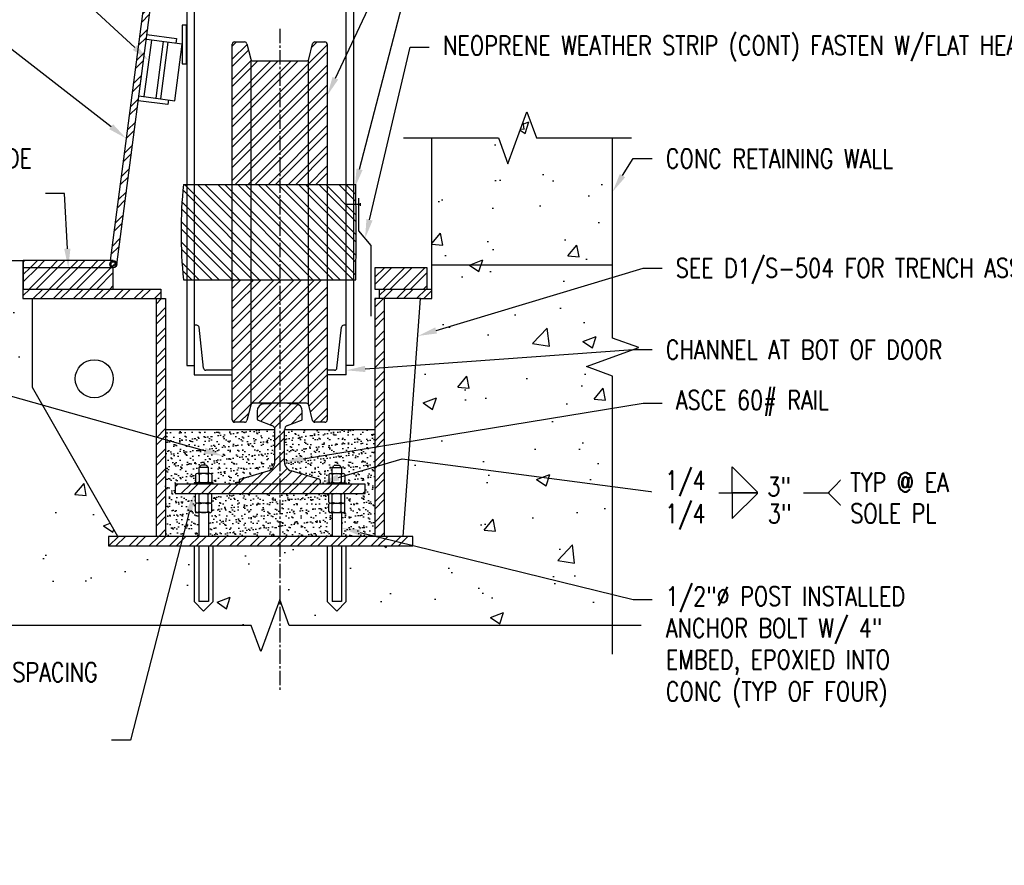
# Model space of a CAD drawing. Header units: inches. Extents: x -95 to 872, y 73 to 257.
# Tile 9 of 31: x 255 to 306, y 76 to 121. Entities that reach past the tile are written whole.
import ezdxf
from ezdxf import colors
from ezdxf.entities.mleader import LeaderData, LeaderLine
from ezdxf.math import Vec2, Vec3

# ---------------------------------------------------------------- set-up
doc = ezdxf.new("R2010")
doc.units = ezdxf.units.IN
doc.header["$MEASUREMENT"] = 0
doc.linetypes.add('CENTER2', pattern=[1.125, 0.75, -0.125, 0.125, -0.125])
for name, color, linetype in [('A-ANNO-NOTE', 2, 'Continuous'), ('G-Anno-Std-Cntr', 1, 'CENTER2'), ('M-DETL-PATT', 1, 'Continuous'), ('S-ANNO-NOTE', 2, 'Continuous'), ('S-ANNO-SYMB', 2, 'Continuous'), ('S-DETL', 90, 'Continuous'), ('S-DETL-MEDM', 3, 'Continuous'), ('S-DETL-THIN', 1, 'Continuous')]:
    doc.layers.add(name, color=color, linetype=linetype)
doc.layers.add('A-WALL-PATT', color=9, linetype='Continuous', lineweight=18, true_color=0x808080)
doc.styles.add('Annotative', font='romans.shx', dxfattribs={"width": 0.8, "height": 0.125})
pattern_1 = [(45, (6e-14, 0), (-0.53033, 0.53033), []), (45, (6e-14, 0.375), (-0.53033, 0.53033), [])]
pattern_2 = [(45, (148.0015, -18.8574), (-0.53033, 0.53033), []), (45, (148.0015, -18.4824), (-0.53033, 0.53033), [])]

# ---------------------------------------------------------------- blocks, each defined once
blk = doc.blocks.new('HDR-Si_Weld-Symbol - Both-1969908-TRENCH AT MAGAZINE OPEN COVER')
at = {"layer": 'A-ANNO-NOTE'}
for p, q in [((0.0313, 0.1691), (0.2004, 0)), ((0.0313, 0), (0.0313, 0.1691)), ((0.6609, 0), (0.7859, 0.125)), ((-0.4375, 0), (0.6709, 0)), ((0.2004, 0), (0.0313, 0)), ((0.0313, -0.1691), (0.2004, 0)), ((0.0313, 0), (0.0313, -0.1691)), ((0.2004, 0), (0.0313, 0)), ((0.6609, 0), (0.7859, -0.125))]:
    blk.add_line(p, q, dxfattribs=at)

msp = doc.modelspace()

# ---------------------------------------------------------------- hatches: boundary and pattern name
at = {"layer": 'A-WALL-PATT', "lineweight": -3}
h = msp.add_hatch(dxfattribs=at)
h.set_pattern_fill('AR-CONC', color=8, style=0)
h.paths.add_polyline_path([(285.8072, 102.1015), (284.4334, 102.6015), (287.1809, 103.6015), (285.8072, 104.1015), (285.8072, 107.9235), (276.3072, 107.9235), (276.3072, 107.7985), (276.3072, 106.1735), (275.7161, 106.1735), (274.8048, 93.6735), (275.3072, 93.6735), (275.3072, 93.1735), (271.8072, 93.1735), (271.8072, 90.2531), (271.3072, 89.7531), (270.8072, 90.2531), (270.8072, 93.1735), (264.8072, 93.1735), (264.8072, 90.2531), (264.3072, 89.7531), (263.8072, 90.2531), (263.8072, 93.1735), (259.3072, 93.1735), (259.3072, 93.6735), (259.7949, 93.6735), (255.3072, 101.5005), (255.3072, 106.1735), (254.8072, 106.1735), (254.8072, 108.1735), (252.0155, 108.1735), (252.0155, 98.5246), (253.3892, 98.0246), (250.6418, 97.0246), (252.0155, 96.5246), (252.0155, 88.9938), (266.8072, 88.9938), (267.3072, 87.6201), (268.3072, 90.3676), (268.8072, 88.9938), (285.8072, 88.9938)])
h.paths.add_polyline_path([(285.8072, 114.6243), (281.8072, 114.6243), (281.3072, 115.9981), (280.3072, 113.2506), (279.8072, 114.6243), (276.3072, 114.6243), (276.3072, 107.9235), (285.8072, 107.9235)])
at = {"layer": 'M-DETL-PATT', "lineweight": -3}
h = msp.add_hatch(dxfattribs=at)
h.set_pattern_fill('STEEL', color=8, scale=6, style=0)
h.set_pattern_definition(pattern_2)
h.paths.add_polyline_path([(259.3926, 108.1735), (259.5572, 108.1735, -0.452907), (259.7431, 107.9617), (261.7987, 123.6507), (261.4269, 123.6994)])
h = msp.add_hatch(dxfattribs=at)
h.set_pattern_fill('STEEL', color=8, scale=6, style=0)
h.set_pattern_definition(pattern_1)
h.paths.add_polyline_path([(270.4236, 112.1685), (270.8072, 112.1685), (270.8072, 119.5385), (270.8029, 119.5709), (270.7904, 119.601), (270.7706, 119.6269), (270.7447, 119.6468), (270.7145, 119.6593), (270.6822, 119.6635), (270.1274, 119.6605), (270.1013, 119.6515), (270.0778, 119.6371), (270.0581, 119.6178), (270.0431, 119.5947), (270.0335, 119.5688), (269.8213, 118.7324), (269.8062, 118.7093), (269.7865, 118.69), (269.763, 118.6755), (269.737, 118.6666), (269.7096, 118.6635), (266.8774, 118.6666), (266.8513, 118.6755), (266.8278, 118.69), (266.8081, 118.7093), (266.7931, 118.7324), (266.7835, 118.7582), (266.5713, 119.5947), (266.5562, 119.6178), (266.5365, 119.6371), (266.513, 119.6515), (266.487, 119.6605), (266.4596, 119.6635), (265.9322, 119.6635), (265.8998, 119.6593), (265.8697, 119.6468), (265.8438, 119.6269), (265.8239, 119.601), (265.8114, 119.5709), (265.8072, 119.5385), (265.8072, 112.1685)])
h = msp.add_hatch(dxfattribs=at)
h.set_pattern_fill('STEEL', color=8, scale=6, angle=90, style=0)
h.set_pattern_definition([(135, (6e-14, 0), (-0.53033, -0.53033), []), (135, (-0.375, 0), (-0.53033, -0.53033), [])])
h.paths.add_polyline_path([(272.3072, 107.1685), (272.322, 109.6685), (272.3072, 112.1685), (263.2447, 112.1685), (263.1197, 109.6685), (263.2447, 107.1685), (270.4236, 107.1685)])
h = msp.add_hatch(dxfattribs=at)
h.set_pattern_fill('STEEL', color=8, scale=6, style=0)
h.set_pattern_definition(pattern_2)
h.paths.add_polyline_path([(259.5572, 107.7985, -0.4142136), (259.3697, 107.986, -0.4142136), (259.5572, 108.1735), (254.8261, 108.1735), (254.8261, 107.7985)])
h = msp.add_hatch(dxfattribs=at)
h.set_pattern_fill('STEEL', color=8, scale=6, style=0)
h.set_pattern_definition(pattern_2)
h.paths.add_polyline_path([(254.8261, 107.7985), (254.8261, 106.6735), (259.5572, 106.6735), (259.5572, 107.7985)])
h = msp.add_hatch(dxfattribs=at)
h.set_pattern_fill('STEEL', color=8, scale=6, style=0)
h.set_pattern_definition(pattern_2)
h.paths.add_polyline_path([(259.3697, 107.986, 1), (259.7447, 107.986, 1)])
h.paths.add_polyline_path([(259.6822, 107.986, -1), (259.4322, 107.986, -1)], flags=16)
h = msp.add_hatch(dxfattribs=at)
h.set_pattern_fill('STEEL', color=8, scale=6, style=0)
h.set_pattern_definition(pattern_2)
h.paths.add_polyline_path([(259.4322, 107.986, 1), (259.6822, 107.986, 1)])
h = msp.add_hatch(dxfattribs=at)
h.set_pattern_fill('STEEL', color=8, scale=6, style=0)
h.set_pattern_definition([(45, (164.5015, -18.8574), (-0.53033, 0.53033), []), (45, (164.5015, -18.4824), (-0.53033, 0.53033), [])])
h.paths.add_polyline_path([(273.3072, 107.7985), (273.3072, 106.6735), (276.0572, 106.6735), (276.0572, 107.7985)])
h = msp.add_hatch(dxfattribs=at)
h.set_pattern_fill('STEEL', color=8, scale=6, style=0)
h.set_pattern_definition(pattern_1)
h.paths.add_polyline_path([(266.4596, 99.6735), (266.487, 99.6766), (266.513, 99.6855), (266.5365, 99.7), (266.5562, 99.7192), (266.5713, 99.7424), (266.5809, 99.7682), (266.7931, 100.6047), (266.8081, 100.6278), (266.8278, 100.647), (266.8513, 100.6615), (266.8774, 100.6705), (266.9048, 100.6735), (269.737, 100.6705), (269.763, 100.6615), (269.7865, 100.647), (269.8062, 100.6278), (269.8213, 100.6047), (269.8309, 100.5788), (270.0431, 99.7424), (270.0581, 99.7192), (270.0778, 99.7), (270.1013, 99.6855), (270.1274, 99.6766), (270.1548, 99.6735), (270.6822, 99.6735), (270.7145, 99.6778), (270.7447, 99.6903), (270.7706, 99.7101), (270.7904, 99.736), (270.8029, 99.7662), (270.8072, 99.7985), (270.8072, 107.1685), (265.8072, 107.1685), (265.8072, 99.7985), (265.8114, 99.7662), (265.8239, 99.736), (265.8438, 99.7101), (265.8697, 99.6903), (265.8998, 99.6778), (265.9322, 99.6735), (266.2159, 99.6735)])
h = msp.add_hatch(dxfattribs=at)
h.set_pattern_fill('STEEL', color=8, scale=6, style=0)
h.set_pattern_definition(pattern_1)
h.paths.add_polyline_path([(261.8072, 106.1735), (262.0572, 106.1735), (262.0572, 106.6735), (254.8072, 106.6735), (254.8072, 106.1735), (257.8004, 106.1735)])
h.paths.add_polyline_path([(273.5572, 106.1735), (276.3072, 106.1735), (276.3072, 106.6735), (273.5572, 106.6735)])
h = msp.add_hatch(dxfattribs=at)
h.set_pattern_fill('STEEL', color=8, scale=6, style=0)
h.set_pattern_definition(pattern_1)
h.paths.add_polyline_path([(262.0082, 93.6735), (262.3072, 93.6735), (262.3072, 106.1735), (261.8072, 106.1735), (261.8072, 93.6735)])
h.paths.add_polyline_path([(273.3072, 93.6735), (273.8072, 93.6735), (273.8072, 106.1735), (273.3072, 106.1735), (273.3072, 98.5425)])
h = msp.add_hatch(dxfattribs=at)
h.set_pattern_fill('STEEL', color=8, scale=6, style=0)
h.set_pattern_definition(pattern_1)
h.paths.add_polyline_path([(269.4947, 100.2638, 0.3919022), (269.1484, 100.6376), (268.7971, 100.6647, 0.0191953), (268.567, 100.6735), (268.0474, 100.6735, 0.0191953), (267.8173, 100.6647), (267.4659, 100.6376, 0.3919022), (267.1197, 100.2638), (267.1197, 99.8492, 0.3546654), (267.1693, 99.7881), (267.8984, 99.5024, -0.3086067), (268.0572, 99.2696), (268.0572, 97.5991, -0.3327064), (267.6983, 97.1194), (266.227, 96.6867, 0.3327064), (266.1822, 96.6267), (266.1822, 96.486, 0.4142136), (266.2447, 96.4235), (270.3697, 96.4235, 0.4142136), (270.4322, 96.486), (270.4322, 96.6267, 0.3327064), (270.3873, 96.6867), (268.9161, 97.1194, -0.3327064), (268.5572, 97.5991), (268.5572, 99.2696, -0.3086067), (268.716, 99.5024), (269.4451, 99.7881, 0.3546654), (269.4947, 99.8492)])
h = msp.add_hatch(dxfattribs=at)
h.set_pattern_fill('AR-SAND', color=8, scale=0.25, style=0)
h.paths.add_polyline_path([(268.5572, 99.2696), (268.5572, 97.5991, 0.3327064), (268.9161, 97.1194), (270.3873, 96.6867, -0.3327064), (270.4322, 96.6267), (270.4322, 96.486, -0.4142136), (270.3697, 96.4235), (270.8072, 96.4235), (270.8072, 96.486), (270.9759, 96.486, -0.2624759), (270.8822, 96.5389), (270.8822, 96.9332, -0.2624759), (270.9759, 96.986), (271.0572, 96.986), (271.0572, 97.2949, 0.2145883), (271.1421, 97.3819, -0.3149694), (271.2008, 97.423), (271.4135, 97.423, -0.3149694), (271.4722, 97.3819, 0.2145883), (271.5572, 97.2949), (271.5572, 96.986), (271.6384, 96.986, -0.2624759), (271.7322, 96.9332), (271.7322, 96.5389, -0.2624759), (271.6384, 96.486), (271.8072, 96.486), (271.8072, 96.4235), (272.8072, 96.4235), (272.8072, 95.9235), (271.6276, 95.9235, -0.2891208), (271.7322, 95.8712), (271.7322, 95.4769, -0.243849), (271.6461, 95.4243, -0.243849), (271.7322, 95.3717), (271.7322, 94.9774, -0.2624759), (271.6384, 94.9246), (271.5572, 94.9246), (271.5572, 93.6735), (273.3072, 93.6735), (273.3072, 99.2696)])
h.paths.add_polyline_path([(264.6276, 95.9235, -0.2891208), (264.7322, 95.8712), (264.7322, 95.4769, -0.243849), (264.6461, 95.4243, -0.243849), (264.7322, 95.3717), (264.7322, 94.9774, -0.2624759), (264.6384, 94.9246), (264.5572, 94.9246), (264.5572, 93.6735), (271.0572, 93.6735), (271.0572, 94.9246), (270.9759, 94.9246, -0.2624759), (270.8822, 94.9774), (270.8822, 95.3717, -0.243849), (270.9683, 95.4243, -0.243849), (270.8822, 95.4769), (270.8822, 95.8712, -0.2361752), (270.9651, 95.9235)])
h.paths.add_polyline_path([(266.227, 96.6867), (267.6983, 97.1194, 0.3327064), (268.0572, 97.5991), (268.0572, 99.2696), (262.3072, 99.2696), (262.3072, 93.6735), (264.0572, 93.6735), (264.0572, 94.9246), (263.9759, 94.9246, -0.2624759), (263.8822, 94.9774), (263.8822, 95.3717, -0.243849), (263.9683, 95.4243, -0.243849), (263.8822, 95.4769), (263.8822, 95.8712, -0.2361752), (263.9651, 95.9235), (262.8072, 95.9235), (262.8072, 96.4235), (263.8072, 96.4235), (263.8072, 96.486), (263.9759, 96.486, -0.2624759), (263.8822, 96.5389), (263.8822, 96.9332, -0.2624759), (263.9759, 96.986), (264.0572, 96.986), (264.0572, 97.2949, 0.2145883), (264.1421, 97.3819, -0.3149694), (264.2008, 97.423), (264.4135, 97.423, -0.3149694), (264.4722, 97.3819, 0.2145883), (264.5572, 97.2949), (264.5572, 96.986), (264.6384, 96.986, -0.2624759), (264.7322, 96.9332), (264.7322, 96.5389, -0.2624759), (264.6384, 96.486), (264.8072, 96.486), (264.8072, 96.4235), (266.2447, 96.4235, -0.4142136), (266.1822, 96.486), (266.1822, 96.6267, -0.3327064)])
h = msp.add_hatch(dxfattribs=at)
h.set_pattern_fill('STEEL', color=8, scale=6, style=0)
h.set_pattern_definition(pattern_1)
h.paths.add_polyline_path([(272.8072, 95.9235), (272.8072, 96.4235), (262.8072, 96.4235), (262.8072, 95.9235), (270.4236, 95.9235)])
h = msp.add_hatch(dxfattribs=at)
h.set_pattern_fill('STEEL', color=8, scale=6, style=0)
h.set_pattern_definition(pattern_1)
h.paths.add_polyline_path([(262.0082, 93.1735), (275.3072, 93.1735), (275.3072, 93.6735), (259.3072, 93.6735), (259.3072, 93.1735), (259.3667, 93.1735)])

# ---------------------------------------------------------------- linework, layer by layer
at = {"layer": 'A-ANNO-NOTE', "lineweight": -3}
msp.add_line((274.7516, 97.7622), (288.3527, 95.974), dxfattribs=at)
at = {"layer": 'G-Anno-Std-Cntr', "lineweight": -3}
msp.add_line((268.3072, 120.3534), (268.3072, 85.6147), dxfattribs=at)
at = {"layer": 'S-DETL', "lineweight": -3}
for p, q in [((252.0155, 108.1735), (254.8072, 108.1735)), ((285.8072, 107.9235), (276.3072, 107.9235))]:
    msp.add_line(p, q, dxfattribs=at)
at = {"layer": 'S-DETL-MEDM', "lineweight": -3}
for p, q in [((265.9322, 119.6635), (266.4596, 119.6635)), ((270.1548, 119.6635), (270.6822, 119.6635)), ((265.8072, 99.7985), (265.8072, 119.5385)), ((266.5809, 119.5688), (266.7835, 118.7582)), ((269.8309, 118.7582), (270.0335, 119.5688)), ((270.8072, 119.5385), (270.8072, 99.7985)), ((266.8072, 100.6266), (266.8072, 118.7104)), ((266.9048, 118.6635), (269.7096, 118.6635)), ((269.8072, 118.7104), (269.8072, 100.6266)), ((276.3072, 106.1735), (276.3072, 114.6243)), ((263.2447, 112.1685), (272.3072, 112.1685)), ((254.8072, 108.1735), (254.8072, 106.1735)), ((263.2447, 107.1685), (272.3072, 107.1685)), ((254.8072, 106.6735), (262.0572, 106.6735)), ((262.0572, 106.6735), (262.0572, 106.1735)), ((273.5572, 106.1735), (273.5572, 106.6735)), ((273.5572, 106.6735), (276.3072, 106.6735)), ((254.8072, 106.1735), (262.3072, 106.1735)), ((255.3072, 101.5005), (255.3072, 106.1735)), ((261.8072, 106.1735), (261.8072, 93.6735)), ((262.3072, 106.1735), (262.3072, 93.6735)), ((275.7048, 106.1735), (273.3072, 106.1735)), ((273.3072, 106.1735), (273.3072, 93.6735)), ((273.8072, 106.1735), (273.8072, 93.6735)), ((274.8048, 93.6735), (275.7161, 106.1735)), ((275.7161, 106.1735), (276.3072, 106.1735)), ((259.7949, 93.6735), (255.3072, 101.5005)), ((266.7835, 100.5788), (266.5809, 99.7682)), ((269.7096, 100.6735), (266.9048, 100.6735)), ((267.4659, 100.6376), (267.8173, 100.6647)), ((268.7971, 100.6647), (269.1484, 100.6376)), ((270.0335, 99.7682), (269.8309, 100.5788)), ((267.1197, 100.2638), (267.1197, 99.8492)), ((269.4947, 99.8492), (269.4947, 100.2638)), ((266.4596, 99.6735), (265.9322, 99.6735)), ((267.1693, 99.7881), (267.8984, 99.5024)), ((268.716, 99.5024), (269.4451, 99.7881)), ((270.6822, 99.6735), (270.1548, 99.6735)), ((268.0572, 99.2696), (262.3072, 99.2696)), ((268.0572, 97.5991), (268.0572, 99.2696)), ((268.5572, 97.5991), (268.5572, 99.2696)), ((273.3072, 99.2696), (268.5572, 99.2696)), ((264.4135, 97.423), (264.2008, 97.423)), ((271.2008, 97.423), (271.4135, 97.423)), ((263.8822, 96.9332), (263.8822, 96.5389)), ((264.6384, 96.986), (263.9759, 96.986)), ((264.5572, 97.2949), (264.0572, 97.2949)), ((264.0572, 97.2949), (264.0572, 96.986)), ((264.0697, 96.9332), (264.0697, 96.5389)), ((264.5447, 96.9332), (264.5447, 96.5389)), ((264.5572, 96.986), (264.5572, 97.2949)), ((264.7322, 96.9332), (264.7322, 96.5389)), ((266.227, 96.6867), (267.6983, 97.1194)), ((270.3873, 96.6867), (268.9161, 97.1194)), ((270.8822, 96.9332), (270.8822, 96.5389)), ((270.9759, 96.986), (271.6384, 96.986)), ((271.0572, 96.986), (271.0572, 97.2949)), ((271.0572, 97.2949), (271.5572, 97.2949)), ((271.0697, 96.9332), (271.0697, 96.5389)), ((271.5447, 96.9332), (271.5447, 96.5389)), ((271.5572, 97.2949), (271.5572, 96.986)), ((271.7322, 96.9332), (271.7322, 96.5389)), ((272.8072, 96.4235), (262.8072, 96.4235)), ((262.8072, 96.4235), (262.8072, 95.9235)), ((263.8072, 96.486), (263.8072, 96.4235)), ((264.8072, 96.486), (263.8072, 96.486)), ((264.8072, 96.4235), (264.8072, 96.486)), ((266.1822, 96.6267), (266.1822, 96.486)), ((270.4322, 96.6267), (270.4322, 96.486)), ((270.8072, 96.486), (271.8072, 96.486)), ((270.8072, 96.4235), (270.8072, 96.486)), ((271.8072, 96.486), (271.8072, 96.4235)), ((272.8072, 95.9235), (272.8072, 96.4235)), ((262.8072, 95.9235), (272.8072, 95.9235)), ((263.8822, 95.4769), (263.8822, 95.8712)), ((264.0697, 95.4769), (264.0697, 95.8712)), ((264.5447, 95.4769), (264.5447, 95.8712)), ((264.7322, 95.4769), (264.7322, 95.8712)), ((270.8822, 95.4769), (270.8822, 95.8712)), ((271.0697, 95.4769), (271.0697, 95.8712)), ((271.5447, 95.4769), (271.5447, 95.8712)), ((271.7322, 95.4769), (271.7322, 95.8712)), ((263.8822, 94.9774), (263.8822, 95.3717)), ((264.6384, 95.424), (263.9759, 95.424)), ((264.0697, 94.9774), (264.0697, 95.3717)), ((264.5447, 94.9774), (264.5447, 95.3717)), ((264.7322, 94.9774), (264.7322, 95.3717)), ((270.8822, 94.9774), (270.8822, 95.3717)), ((270.9759, 95.424), (271.6384, 95.424)), ((271.0697, 94.9774), (271.0697, 95.3717)), ((271.5447, 94.9774), (271.5447, 95.3717)), ((271.7322, 94.9774), (271.7322, 95.3717)), ((264.6384, 94.9246), (263.9759, 94.9246)), ((264.0572, 94.9246), (264.0572, 93.6735)), ((264.5572, 94.9246), (264.5572, 93.6735)), ((270.9759, 94.9246), (271.6384, 94.9246)), ((271.0572, 94.9246), (271.0572, 93.6735)), ((271.5572, 94.9246), (271.5572, 93.6735)), ((275.3072, 93.6735), (259.3072, 93.6735)), ((259.3072, 93.6735), (259.3072, 93.1735)), ((275.3072, 93.1735), (275.3072, 93.6735)), ((259.3072, 93.1735), (275.3072, 93.1735)), ((264.0572, 93.1735), (264.0572, 90.2531)), ((264.5572, 93.1735), (264.5572, 90.2531)), ((271.0572, 93.1735), (271.0572, 90.2531)), ((271.5572, 93.1735), (271.5572, 90.2531)), ((264.5572, 90.2531), (264.0572, 90.2531)), ((271.5572, 90.2531), (271.0572, 90.2531))]:
    msp.add_line(p, q, dxfattribs=at)
for points in [[(259.7431, 107.9617), (261.7987, 123.6507), (261.4269, 123.6994), (259.3938, 108.1824)], [(274.8072, 114.6243), (279.8072, 114.6243), (280.3072, 113.2506), (281.3072, 115.9981), (281.8072, 114.6243), (286.8072, 114.6243)], [(285.8072, 87.4938), (285.8072, 102.1015), (284.4334, 102.6015), (287.1809, 103.6015), (285.8072, 104.1015), (285.8072, 114.6243)], [(259.5572, 108.1735), (254.8261, 108.1735), (254.8261, 107.7985)], [(287.3072, 88.9938), (268.8072, 88.9938), (268.3072, 90.3676), (267.3072, 87.6201), (266.8072, 88.9938), (250.5155, 88.9938)]]:
    msp.add_lwpolyline(points, dxfattribs=at)
for points in [[(254.8261, 106.6735), (259.5572, 106.6735), (259.5572, 107.7985), (254.8261, 107.7985)], [(273.3072, 106.6735), (276.0572, 106.6735), (276.0572, 107.7985), (273.3072, 107.7985)]]:
    msp.add_lwpolyline(points, close=True, dxfattribs=at)
for centre, radius in [((259.5572, 107.986), 0.1875), ((259.5572, 107.986), 0.125), ((258.5572, 101.962), 1)]:
    msp.add_circle(centre, radius, dxfattribs=at)
for centre, radius, start, end in [((265.9322, 119.5385), 0.125, 90, 180), ((266.4596, 119.5385), 0.125, 14.03624, 90), ((270.1548, 119.5385), 0.125, 90, 165.96376), ((270.6822, 119.5385), 0.125, 0, 90), ((266.9048, 118.7885), 0.125, 194.03624, 270), ((269.7096, 118.7885), 0.125, 270, 345.96376), ((288.1822, 109.6685), 25.0625, 174.27519, 185.72481), ((61.9826, 109.6685), 210.3395, 359.318992, 0.681008), ((266.9048, 100.5485), 0.125, 90, 165.96376), ((267.4947, 100.2638), 0.375, 94.39871, 180), ((268.0474, 97.6735), 3, 90, 94.39871), ((268.567, 97.6735), 3, 85.60129, 90), ((269.1197, 100.2638), 0.375, 0, 85.60129), ((269.7096, 100.5485), 0.125, 14.03624, 90), ((265.9322, 99.7985), 0.125, 180, 270), ((266.4596, 99.7985), 0.125, 270, 345.96376), ((267.1822, 99.8492), 0.0625, 180, 258.11134), ((267.8072, 99.2696), 0.25, 0, 68.60231), ((268.8072, 99.2696), 0.25, 111.39769, 180), ((269.4322, 99.8492), 0.0625, 281.88866, 360), ((270.1548, 99.7985), 0.125, 194.03624, 270), ((270.6822, 99.7985), 0.125, 270, 0), ((264.0029, 97.4328), 0.1482, 291.486, 339.93134), ((264.2008, 97.3605), 0.0625, 90, 159.93134), ((264.4135, 97.3605), 0.0625, 20.06866, 90), ((264.6115, 97.4328), 0.1482, 200.06866, 248.514), ((267.5572, 97.5991), 0.5, 286.38954, 0), ((269.0572, 97.5991), 0.5, 180, 253.61046), ((271.0029, 97.4328), 0.1482, 291.486, 339.93134), ((271.2008, 97.3605), 0.0625, 90, 159.93134), ((271.4135, 97.3605), 0.0625, 20.06866, 90), ((271.6115, 97.4328), 0.1482, 200.06866, 248.514), ((263.9759, 96.8764), 0.1096, 31.17195, 148.82805), ((264.3072, 96.4203), 0.5652, 65.15355, 114.84645), ((264.6384, 96.8764), 0.1096, 31.17195, 148.82805), ((270.9759, 96.8764), 0.1096, 31.17195, 148.82805), ((271.3072, 96.4203), 0.5652, 65.15355, 114.84645), ((271.6384, 96.8764), 0.1096, 31.17195, 148.82805), ((263.9759, 96.5956), 0.1096, 211.17195, 328.82805), ((264.3072, 97.0518), 0.5652, 245.15355, 294.84645), ((264.6384, 96.5956), 0.1096, 211.17195, 328.82805), ((266.2447, 96.6267), 0.0625, 106.38954, 180), ((266.2447, 96.486), 0.0625, 180, 270), ((270.3697, 96.486), 0.0625, 270, 0), ((270.3697, 96.6267), 0.0625, 0, 73.61046), ((270.9759, 96.5956), 0.1096, 211.17195, 328.82805), ((271.3072, 97.0518), 0.5652, 245.15355, 294.84645), ((271.6384, 96.5956), 0.1096, 211.17195, 328.82805), ((263.9759, 95.8145), 0.1096, 31.17195, 148.82805), ((264.3072, 95.3583), 0.5652, 65.15355, 114.84645), ((264.6384, 95.8145), 0.1096, 31.17195, 148.82805), ((270.9759, 95.8145), 0.1096, 31.17195, 148.82805), ((271.3072, 95.3583), 0.5652, 65.15355, 114.84645), ((271.6384, 95.8145), 0.1096, 31.17195, 148.82805), ((263.9759, 95.5336), 0.1096, 211.17195, 328.82805), ((263.9759, 95.315), 0.1096, 31.17195, 148.82805), ((264.3072, 95.9898), 0.5652, 245.15355, 294.84645), ((264.3072, 94.8588), 0.5652, 65.15355, 114.84645), ((264.6384, 95.5336), 0.1096, 211.17195, 328.82805), ((264.6384, 95.315), 0.1096, 31.17195, 148.82805), ((270.9759, 95.5336), 0.1096, 211.17195, 328.82805), ((270.9759, 95.315), 0.1096, 31.17195, 148.82805), ((271.3072, 95.9898), 0.5652, 245.15355, 294.84645), ((271.3072, 94.8588), 0.5652, 65.15355, 114.84645), ((271.6384, 95.5336), 0.1096, 211.17195, 328.82805), ((271.6384, 95.315), 0.1096, 31.17195, 148.82805), ((263.9759, 95.0342), 0.1096, 211.17195, 328.82805), ((264.3072, 95.4903), 0.5652, 245.15355, 294.84645), ((264.6384, 95.0342), 0.1096, 211.17195, 328.82805), ((270.9759, 95.0342), 0.1096, 211.17195, 328.82805), ((271.3072, 95.4903), 0.5652, 245.15355, 294.84645), ((271.6384, 95.0342), 0.1096, 211.17195, 328.82805)]:
    msp.add_arc(centre, radius, start, end, dxfattribs=at)
at = {"layer": 'S-DETL-THIN', "lineweight": -3}
for p, q in [((263.4322, 127.274), (263.4322, 102.6585)), ((263.8072, 127.274), (263.8072, 102.1735)), ((271.8072, 102.1735), (271.8072, 127.274)), ((272.1822, 127.274), (272.1822, 102.6585)), ((263.4119, 120.5381), (263.177, 120.5381)), ((263.177, 120.5381), (263.177, 118.507)), ((263.4119, 118.507), (263.4119, 120.5381)), ((261.5579, 119.7651), (261.1682, 116.7905)), ((263.1862, 119.5518), (261.2941, 119.7997)), ((261.3266, 120.0476), (262.8854, 119.8433)), ((262.1777, 119.6839), (261.7879, 116.7093)), ((262.4255, 119.6514), (262.0358, 116.6769)), ((262.8854, 119.8433), (262.853, 119.5954)), ((262.7965, 116.5772), (263.1862, 119.5518)), ((263.177, 118.507), (263.4119, 118.507)), ((262.4308, 116.373), (260.8719, 116.5772)), ((260.9044, 116.8251), (262.7965, 116.5772)), ((262.4632, 116.6209), (262.4308, 116.373)), ((272.4712, 109.7283), (272.4712, 111.4544)), ((272.5598, 111.1218), (271.8442, 111.1218)), ((272.536, 111.185), (272.536, 111.0461)), ((273.1233, 108.9601), (272.4712, 109.7283)), ((273.1233, 105.2464), (273.1233, 108.9601)), ((263.9406, 104.7735), (263.8072, 104.7735)), ((264.2967, 102.525), (264.0639, 104.6691)), ((271.3177, 102.525), (271.5504, 104.6691)), ((271.8072, 104.7735), (271.6737, 104.7735)), ((263.4322, 102.6585), (263.8072, 102.6585)), ((272.1822, 102.6585), (271.8072, 102.6585)), ((263.8072, 102.1735), (265.8072, 102.1735)), ((265.8072, 102.4135), (264.4209, 102.4135)), ((271.1934, 102.4135), (270.8072, 102.4135)), ((271.8072, 102.1735), (270.8072, 102.1735)), ((263.8072, 93.1735), (263.8072, 90.2531)), ((264.8072, 90.2531), (264.8072, 93.1735)), ((270.8072, 93.1735), (270.8072, 90.2531)), ((271.8072, 90.2531), (271.8072, 93.1735)), ((263.8072, 90.2531), (264.3072, 89.7531)), ((264.3072, 89.7531), (264.8072, 90.2531)), ((270.8072, 90.2531), (271.3072, 89.7531)), ((271.3072, 89.7531), (271.8072, 90.2531))]:
    msp.add_line(p, q, dxfattribs=at)
for centre, start, end in [((263.9406, 104.6485), 9.46232, 90), ((271.6737, 104.6485), 90, 170.53768), ((264.4209, 102.5385), 186.19559, 270), ((271.1934, 102.5385), 270, 353.80441)]:
    msp.add_arc(centre, 0.125, start, end, dxfattribs=at)

# ---------------------------------------------------------------- block references
at = {"layer": 'A-ANNO-NOTE', "lineweight": -3, "xscale": 8, "yscale": 8, "zscale": 8}
msp.add_blockref('HDR-Si_Weld-Symbol - Both-1969908-TRENCH AT MAGAZINE OPEN COVER', (291.8527, 95.974), dxfattribs=at)

# ---------------------------------------------------------------- leaders
at = {"layer": 'S-ANNO-NOTE', "lineweight": -3}
ml = msp.add_multileader_mtext('Standard', dxfattribs=at)
ml.set_content('\\A1;1 1/2"%%C CAM ROLLER 3" LONG', color=256, style='Annotative')
ml.set_leader_properties(color=1, linetype='ByLayer', lineweight=-1)
ml.build(insert=Vec2(0, 0))
ml.multileader.update_dxf_attribs({"text_right_attachment_type": 3, "dogleg_length": 0.125, "arrow_head_size": 1, "scale": 8})
ctx = ml.context
ctx.base_point, ctx.scale, ctx.char_height, ctx.arrow_head_size, ctx.landing_gap_size, ctx.plane_origin = Vec3(238.9331, 127.0029), 8, 1, 1, 0.72, Vec3(251.4207, 139.5744)
ctx.right_attachment, ctx.text_align_type = 3, 2
notes = []
notes.append((ctx, [(0, (1, 1, 0), (254.6683, 124.9552), (-1, 0), 1, [(0, [(261.4166, 118.686)], 0, [])])]))
ctx.mtext.insert, ctx.mtext.width, ctx.mtext.alignment, ctx.mtext.flow_direction = Vec3(252.9483, 127.5029), 15.23311, 3, 5
ml = msp.add_multileader_mtext('Standard', dxfattribs=at)
ml.set_content('18" MIN STEEL MACHINED WHEELS', color=256, style='Annotative')
ml.set_leader_properties(color=1, linetype='ByLayer', lineweight=-1)
ml.build(insert=Vec2(0, 0))
ml.multileader.update_dxf_attribs({"text_right_attachment_type": 3, "dogleg_length": 0.125, "arrow_head_size": 1, "scale": 8})
ctx = ml.context
ctx.base_point, ctx.scale, ctx.char_height, ctx.arrow_head_size, ctx.landing_gap_size, ctx.plane_origin = Vec3(275.9661, 125.6977), 8, 1, 1, 0.72, Vec3(269.3957, 113.0481)
ctx.right_attachment = 3
notes.append((ctx, [(0, (1, 1, 0), (274.9661, 125.6977), (1, 0), 1, [(0, [(270.8072, 116.85)], 0, [])])]))
ctx.mtext.insert, ctx.mtext.flow_direction = Vec3(276.6861, 126.1977), 5
ml = msp.add_multileader_mtext('Standard', dxfattribs=at)
ml.set_content('WHEEL SHAFT', color=256, style='Annotative')
ml.set_leader_properties(color=1, linetype='ByLayer', lineweight=-1)
ml.build(insert=Vec2(0, 0))
ml.multileader.update_dxf_attribs({"text_right_attachment_type": 3, "dogleg_length": 0.125, "arrow_head_size": 1, "scale": 8})
ctx = ml.context
ctx.base_point, ctx.scale, ctx.char_height, ctx.arrow_head_size, ctx.landing_gap_size, ctx.plane_origin = Vec3(275.9661, 122.4256), 8, 1, 1, 0.72, Vec3(274.2366, 111.6244)
ctx.right_attachment = 3
notes.append((ctx, [(0, (1, 1, 0), (274.9661, 122.4256), (1, 0), 1, [(0, [(272.2543, 112.0067)], 0, [])])]))
ctx.mtext.insert, ctx.mtext.flow_direction = Vec3(276.6861, 122.9256), 5
ml = msp.add_multileader_mtext('Standard', dxfattribs=at)
ml.set_content('\\A1;3/8" THICK SS TRENCH PLATE', color=256, style='Annotative')
ml.set_leader_properties(color=1, linetype='ByLayer', lineweight=-1)
ml.build(insert=Vec2(0, 0))
ml.multileader.update_dxf_attribs({"text_right_attachment_type": 3, "dogleg_length": 0.125, "arrow_head_size": 1, "scale": 8})
ctx = ml.context
ctx.base_point, ctx.scale, ctx.char_height, ctx.arrow_head_size, ctx.landing_gap_size, ctx.plane_origin = Vec3(242.0188, 121.5884), 8, 1, 1, 0.72, Vec3(251.4207, 135.8606)
ctx.right_attachment, ctx.text_align_type = 3, 2
notes.append((ctx, [(0, (1, 1, 0), (253.6016, 119.7313), (-1, 0), 1, [(0, [(260.234, 114.5951)], 0, [])])]))
ctx.mtext.insert, ctx.mtext.width, ctx.mtext.alignment, ctx.mtext.flow_direction = Vec3(251.8816, 122.0884), 14.190132, 3, 5
ml = msp.add_multileader_mtext('Standard', dxfattribs=at)
ml.set_content('\\pxt3.2,6.4,9.6,12.8,16,19.2,22.4,25.6,28.8,32,35.2,38.4,41.6,44.8,48,51.2,54.4,57.6,60.8,64,67.2,70.4,73.6,76.8,80,83.2,86.4,89.6,92.8,96,99.2,102.4;NEOPRENE WEATHER STRIP (CONT) FASTEN W/FLAT HEAD SOCKET CAP SCREWS @ 6" OC, TYP 2"', color=256, style='Annotative')
ml.set_leader_properties(color=1, linetype='ByLayer', lineweight=-1)
ml.build(insert=Vec2(0, 0))
ml.multileader.update_dxf_attribs({"text_right_attachment_type": 3, "dogleg_length": 0.125, "arrow_head_size": 1, "scale": 8})
ctx = ml.context
ctx.base_point, ctx.scale, ctx.char_height, ctx.arrow_head_size, ctx.landing_gap_size, ctx.plane_origin = Vec3(276.1727, 119.3868), 8, 1, 1, 0.72, Vec3(298.2537, 111.0401)
ctx.right_attachment = 3
notes.append((ctx, [(0, (1, 1, 0), (275.1727, 119.3868), (1, 0), 1, [(0, [(272.7972, 109.3442)], 0, [])])]))
ctx.mtext.insert, ctx.mtext.width, ctx.mtext.flow_direction = Vec3(276.8927, 119.9821), 32.209871, 5
ml = msp.add_multileader_mtext('Standard', dxfattribs=at)
ml.set_content('\\A1;1 1/8" THICK SS SPACER PLATE EACH SIDE', color=256, style='Annotative')
ml.set_leader_properties(color=1, linetype='ByLayer', lineweight=-1)
ml.build(insert=Vec2(0, 0))
ml.multileader.update_dxf_attribs({"text_right_attachment_type": 3, "dogleg_length": 0.125, "arrow_head_size": 1, "scale": 8})
ctx = ml.context
ctx.base_point, ctx.scale, ctx.char_height, ctx.arrow_head_size, ctx.landing_gap_size, ctx.plane_origin = Vec3(238.5902, 113.5485), 8, 1, 1, 0.72, Vec3(251.4207, 129.9625)
ctx.right_attachment, ctx.text_align_type = 3, 2
notes.append((ctx, [(0, (1, 1, 0), (256.9921, 111.6913), (-1, 0), 1, [(0, [(257.1916, 107.7985)], 0, [])])]))
ctx.mtext.insert, ctx.mtext.width, ctx.mtext.alignment, ctx.mtext.flow_direction = Vec3(255.2721, 114.0485), 16.280251, 3, 5
ml = msp.add_multileader_mtext('Standard', dxfattribs=at)
ml.set_content('\\pxt3.2,6.4,9.6,12.8,16,19.2,22.4,25.6,28.8,32,35.2,38.4,41.6,44.8,48,51.2,54.4,57.6,60.8,64,67.2,70.4,73.6,76.8,80,83.2,86.4,89.6,92.8,96,99.2,102.4;{\\C256;CONC RETAINING WALL}', color=256, style='Annotative')
ml.set_leader_properties(color=1, linetype='ByLayer', lineweight=-1)
ml.build(insert=Vec2(0, 0))
ml.multileader.update_dxf_attribs({"text_right_attachment_type": 3, "dogleg_length": 0.125, "arrow_head_size": 1, "scale": 8})
ctx = ml.context
ctx.base_point, ctx.scale, ctx.char_height, ctx.arrow_head_size, ctx.landing_gap_size, ctx.plane_origin = Vec3(287.8832, 113.5345), 8, 1, 1, 0.72, Vec3(304.6727, 103.6892)
ctx.right_attachment = 3
notes.append((ctx, [(0, (1, 1, 0), (286.8832, 113.5345), (1, 0), 1, [(0, [(285.8072, 111.7856)], 0, [])])]))
ctx.mtext.insert, ctx.mtext.width, ctx.mtext.flow_direction = Vec3(288.6032, 114.0345), 19.951663, 5
ml = msp.add_multileader_mtext('Standard', dxfattribs=at)
ml.set_content('\\pxt3.2,6.4,9.6,12.8,16,19.2,22.4,25.6,28.8,32,35.2,38.4,41.6,44.8,48,51.2,54.4,57.6,60.8,64,67.2,70.4,73.6,76.8,80,83.2,86.4,89.6,92.8,96,99.2,102.4;1/2"∅ POST INSTALLED\\PANCHOR BOLT W/ 4"\\PEMBED, EPOXIED INTO\\PCONC (TYP OF FOUR)', color=256, style='Annotative')
ml.set_leader_properties(color=1, linetype='ByLayer', lineweight=-1)
ml.build(insert=Vec2(0, 0))
ml.multileader.update_dxf_attribs({"text_right_attachment_type": 3, "dogleg_length": 0.125, "arrow_head_size": 1, "scale": 8})
ctx = ml.context
ctx.base_point, ctx.scale, ctx.char_height, ctx.arrow_head_size, ctx.landing_gap_size, ctx.plane_origin = Vec3(139.8817, 109.2228), 8, 1, 1, 0.72, Vec3(164.344, 97.3334)
ctx.right_attachment = 3
notes.append((ctx, [(0, (1, 1, 0), (138.8817, 109.2228), (1, 0), 1, [(0, [(123.5557, 112.9794)], 0, [])])]))
ctx.mtext.insert, ctx.mtext.width, ctx.mtext.flow_direction = Vec3(140.6017, 109.8895), 19.951663, 5
ml = msp.add_multileader_mtext('Standard', dxfattribs=at)
ml.set_content('\\pxt3.2,6.4,9.6,12.8,16,19.2,22.4,25.6,28.8,32,35.2,38.4,41.6,44.8,48,51.2,54.4,57.6,60.8,64,67.2,70.4,73.6,76.8,80,83.2,86.4,89.6,92.8,96,99.2,102.4;{\\C256;SEE D1/S-504 FOR TRENCH ASSEMBLY AND WELDMENT}', color=256, style='Annotative')
ml.set_leader_properties(color=1, linetype='ByLayer', lineweight=-1)
ml.build(insert=Vec2(0, 0))
ml.multileader.update_dxf_attribs({"text_right_attachment_type": 3, "dogleg_length": 0.125, "arrow_head_size": 1, "scale": 8})
ctx = ml.context
ctx.base_point, ctx.scale, ctx.char_height, ctx.arrow_head_size, ctx.landing_gap_size, ctx.plane_origin = Vec3(288.4088, 107.7808), 8, 1, 1, 0.72, Vec3(310.4899, 94.8944)
ctx.right_attachment = 3
notes.append((ctx, [(0, (1, 1, 0), (287.4088, 107.7808), (1, 0), 1, [(0, [(275.573, 104.2109)], 0, [])])]))
ctx.mtext.insert, ctx.mtext.width, ctx.mtext.flow_direction = Vec3(289.1288, 108.2808), 19.951663, 5
ml = msp.add_multileader_mtext('Standard', dxfattribs=at)
ml.set_content('\\pxt3.2,6.4,9.6,12.8,16,19.2,22.4,25.6,28.8,32,35.2,38.4,41.6,44.8,48,51.2,54.4,57.6,60.8,64,67.2,70.4,73.6,76.8,80,83.2,86.4,89.6,92.8,96,99.2,102.4;{\\C256;CHANNEL AT BOT OF DOOR}', color=256, style='Annotative')
ml.set_leader_properties(color=1, linetype='ByLayer', lineweight=-1)
ml.build(insert=Vec2(0, 0))
ml.multileader.update_dxf_attribs({"text_right_attachment_type": 3, "dogleg_length": 0.125, "arrow_head_size": 1, "scale": 8})
ctx = ml.context
ctx.base_point, ctx.scale, ctx.char_height, ctx.arrow_head_size, ctx.landing_gap_size, ctx.plane_origin = Vec3(287.8832, 103.4932), 8, 1, 1, 0.72, Vec3(310.6046, 90.6403)
ctx.right_attachment = 3
notes.append((ctx, [(0, (1, 1, 0), (286.8832, 103.4932), (1, 0), 1, [(0, [(271.8072, 102.4055)], 0, [])])]))
ctx.mtext.insert, ctx.mtext.width, ctx.mtext.flow_direction = Vec3(288.6032, 103.9932), 19.951663, 5
ml = msp.add_multileader_mtext('Standard', dxfattribs=at)
ml.set_content('\\A1;GROUT FILL', color=256, style='Annotative')
ml.set_leader_properties(color=1, linetype='ByLayer', lineweight=-1)
ml.build(insert=Vec2(0, 0))
ml.multileader.update_dxf_attribs({"text_right_attachment_type": 3, "dogleg_length": 0.125, "arrow_head_size": 1, "scale": 8})
ctx = ml.context
ctx.base_point, ctx.scale, ctx.char_height, ctx.arrow_head_size, ctx.landing_gap_size, ctx.plane_origin = Vec3(238.6664, 102.8051), 8, 1, 1, 0.72, Vec3(251.4207, 130.2544)
ctx.right_attachment = 3
notes.append((ctx, [(0, (1, 1, 0), (247.9254, 102.8051), (-1, 0), 1, [(0, [(265.3184, 97.9088)], 0, [])])]))
ctx.mtext.insert, ctx.mtext.width, ctx.mtext.flow_direction = Vec3(239.3864, 103.3051), 7.934611, 5
ml = msp.add_multileader_mtext('Standard', dxfattribs=at)
ml.set_content('\\A1;1/2" STL SOLE PL, CENTERED IN TRENCH SEE S-402 FOR REQUIRED SPACING', color=256, style='Annotative')
ml.set_leader_properties(color=1, linetype='ByLayer', lineweight=-1)
ml.build(insert=Vec2(0, 0))
ml.multileader.update_dxf_attribs({"text_right_attachment_type": 3, "dogleg_length": 0.125, "arrow_head_size": 1, "scale": 8})
ctx = ml.context
ctx.base_point, ctx.scale, ctx.char_height, ctx.arrow_head_size, ctx.landing_gap_size, ctx.plane_origin = Vec3(239.4283, 86.4902), 8, 1, 1, 0.72, Vec3(263.8011, 95.9234)
ctx.right_attachment, ctx.text_align_type = 3, 2
notes.append((ctx, [(0, (1, 1, 0), (260.4588, 82.9663), (-1, 0), 1, [(0, [(263.8011, 95.9234)], 0, [])])]))
ctx.mtext.insert, ctx.mtext.width, ctx.mtext.alignment, ctx.mtext.flow_direction = Vec3(258.7388, 87.0378), 20.521549, 3, 5
ml = msp.add_multileader_mtext('Standard', dxfattribs=at)
ml.set_content('\\A1;1 1/2" THICK SS TRENCH PLATE', color=256, style='Annotative')
ml.set_leader_properties(color=1, linetype='ByLayer', lineweight=-1)
ml.build(insert=Vec2(0, 0))
ml.multileader.update_dxf_attribs({"text_right_attachment_type": 3, "dogleg_length": 0.125, "arrow_head_size": 1, "scale": 8})
ctx = ml.context
ctx.base_point, ctx.scale, ctx.char_height, ctx.arrow_head_size, ctx.landing_gap_size, ctx.plane_origin = Vec3(370.0702, 78.2484), 8, 1, 1, 0.72, Vec3(411.9159, 80.4174)
ctx.right_attachment, ctx.text_align_type = 3, 2
notes.append((ctx, [(0, (1, 1, 0), (383.1007, 76.3912), (-1, 0), 1, [(0, [(385.7616, 84.3412)], 0, [])])]))
ctx.mtext.insert, ctx.mtext.width, ctx.mtext.alignment, ctx.mtext.flow_direction = Vec3(381.3807, 78.7484), 13.571258, 3, 5
at = {"layer": 'S-ANNO-SYMB', "lineweight": -3}
ml = msp.add_multileader_mtext('Standard', dxfattribs=at)
ml.set_content('', color=256, style='Annotative')
ml.set_leader_properties(color=256, linetype='ByLayer', lineweight=-1)
ml.build(insert=Vec2(0, 0))
ml.multileader.update_dxf_attribs({"has_dogleg": 0, "text_right_attachment_type": 3, "dogleg_length": 0.125, "arrow_head_size": 1, "scale": 8})
ctx = ml.context
ctx.base_point, ctx.scale, ctx.char_height, ctx.arrow_head_size, ctx.landing_gap_size, ctx.plane_origin = Vec3(274.7516, 97.7622), 8, 1, 1, 0.72, Vec3(270.4322, 96.486)
ctx.right_attachment = 3
notes.append((ctx, [(1, (1, 1, 0), (273.7516, 97.7622), (1, 0), 1, [(0, [(270.4322, 96.486)], 0, [])])]))
ctx.mtext.insert, ctx.mtext.flow_direction = Vec3(275.4716, 98.2622), 5
for ctx, leaders in notes:
    for number, flags, end, landing, length, lines in leaders:
        leader = LeaderData()
        leader.index, (leader.has_last_leader_line, leader.has_dogleg_vector, leader.attachment_direction) = number, flags
        leader.last_leader_point, leader.dogleg_vector, leader.dogleg_length = Vec3(end), Vec3(landing), length
        for number, points, colour, breaks in lines:
            line = LeaderLine()
            line.index, line.vertices, line.color, line.breaks = number, Vec3.list(points), colors.encode_raw_color(colour), breaks
            leader.lines.append(line)
        ctx.leaders.append(leader)

# ---------------------------------------------------------------- next in the draw order: texts
at = {"layer": 'A-ANNO-NOTE', "lineweight": -3, "char_height": 1, "line_spacing_factor": 0.981704, "style": 'Annotative', "bg_fill": 2}
for s, insert, width, attachment_point in [('\\pxt3.2,6.4,9.6,12.8,16,19.2,22.4,25.6,28.8,32,35.2,38.4,41.6,44.8,48,51.2,54.4,57.6,60.8,64,67.2,70.4,73.6,76.8,80,83.2,86.4,89.6,92.8,96,99.2,102.4;TYP @ EA SOLE PL', (298.307, 95.7023), 6.31443, 4), ('\\pxqc,t3.2,6.4,9.6,12.8,16,19.2,22.4,25.6,28.8,32,35.2,38.4,41.6,44.8,48,51.2,54.4,57.6,60.8,64,67.2,70.4,73.6,76.8,80,83.2,86.4,89.6,92.8,96,99.2,102.4;{1/4}', (289.6341, 95.367), 2.499528, 2), ('\\pxt3.2,6.4,9.6,12.8,16,19.2,22.4,25.6,28.8,32,35.2,38.4,41.6,44.8,48,51.2,54.4,57.6,60.8,64,67.2,70.4,73.6,76.8,80,83.2,86.4,89.6,92.8,96,99.2,102.4;{3"}', (293.9724, 95.367), 1.383307, 1)]:
    msp.add_mtext(s, dxfattribs=dict(at, insert=insert, width=width, attachment_point=attachment_point))

# ---------------------------------------------------------------- next in the draw order: texts
for s, insert, width, attachment_point in [('\\pxqc,t3.2,6.4,9.6,12.8,16,19.2,22.4,25.6,28.8,32,35.2,38.4,41.6,44.8,48,51.2,54.4,57.6,60.8,64,67.2,70.4,73.6,76.8,80,83.2,86.4,89.6,92.8,96,99.2,102.4;{1/4}', (289.6341, 95.796), 2.499528, 8), ('\\pxt3.2,6.4,9.6,12.8,16,19.2,22.4,25.6,28.8,32,35.2,38.4,41.6,44.8,48,51.2,54.4,57.6,60.8,64,67.2,70.4,73.6,76.8,80,83.2,86.4,89.6,92.8,96,99.2,102.4;{3"}', (293.9465, 95.796), 1.383307, 7)]:
    msp.add_mtext(s, dxfattribs=dict(at, insert=insert, width=width, attachment_point=attachment_point))

# ---------------------------------------------------------------- next in the draw order: leaders
at = {"layer": 'S-ANNO-NOTE', "lineweight": -3}
ml = msp.add_multileader_mtext('Standard', dxfattribs=at)
ml.set_content('\\pxt3.2,6.4,9.6,12.8,16,19.2,22.4,25.6,28.8,32,35.2,38.4,41.6,44.8,48,51.2,54.4,57.6,60.8,64,67.2,70.4,73.6,76.8,80,83.2,86.4,89.6,92.8,96,99.2,102.4;{\\C256;ASCE 60# RAIL}', color=256, style='Annotative')
ml.set_leader_properties(color=1, linetype='ByLayer', lineweight=-1)
ml.build(insert=Vec2(0, 0))
ml.multileader.update_dxf_attribs({"text_right_attachment_type": 3, "dogleg_length": 0.125, "arrow_head_size": 1, "scale": 8})
ctx = ml.context
ctx.base_point, ctx.scale, ctx.char_height, ctx.arrow_head_size, ctx.landing_gap_size, ctx.plane_origin = Vec3(288.4088, 100.6719), 8, 1, 1, 0.72, Vec3(311.9508, 86.1337)
ctx.right_attachment = 3
notes = []
notes.append((ctx, [(0, (1, 1, 0), (287.4088, 100.6719), (1, 0), 1, [(0, [(268.5572, 97.5991)], 0, [])])]))
ctx.mtext.insert, ctx.mtext.width, ctx.mtext.flow_direction = Vec3(289.1288, 101.3386), 10.090878, 5
ml = msp.add_multileader_mtext('Standard', dxfattribs=at)
ml.set_content('\\pxt3.2,6.4,9.6,12.8,16,19.2,22.4,25.6,28.8,32,35.2,38.4,41.6,44.8,48,51.2,54.4,57.6,60.8,64,67.2,70.4,73.6,76.8,80,83.2,86.4,89.6,92.8,96,99.2,102.4;1/2"∅ POST INSTALLED\\PANCHOR BOLT W/ 4"\\PEMBED, EPOXIED INTO\\PCONC (TYP OF FOUR)', color=256, style='Annotative')
ml.set_leader_properties(color=1, linetype='ByLayer', lineweight=-1)
ml.build(insert=Vec2(0, 0))
ml.multileader.update_dxf_attribs({"text_right_attachment_type": 3, "dogleg_length": 0.125, "arrow_head_size": 1, "scale": 8})
ctx = ml.context
ctx.base_point, ctx.scale, ctx.char_height, ctx.arrow_head_size, ctx.landing_gap_size, ctx.plane_origin = Vec3(287.8832, 90.3654), 8, 1, 1, 0.72, Vec3(312.3455, 78.476)
ctx.right_attachment = 3
notes.append((ctx, [(0, (1, 1, 0), (286.8832, 90.3654), (1, 0), 1, [(0, [(271.5572, 94.122)], 0, [])])]))
ctx.mtext.insert, ctx.mtext.width, ctx.mtext.flow_direction = Vec3(288.6032, 91.0321), 19.951663, 5
for ctx, leaders in notes:
    for number, flags, end, landing, length, lines in leaders:
        leader = LeaderData()
        leader.index, (leader.has_last_leader_line, leader.has_dogleg_vector, leader.attachment_direction) = number, flags
        leader.last_leader_point, leader.dogleg_vector, leader.dogleg_length = Vec3(end), Vec3(landing), length
        for number, points, colour, breaks in lines:
            line = LeaderLine()
            line.index, line.vertices, line.color, line.breaks = number, Vec3.list(points), colors.encode_raw_color(colour), breaks
            leader.lines.append(line)
        ctx.leaders.append(leader)

doc.saveas('drawing.dxf')
